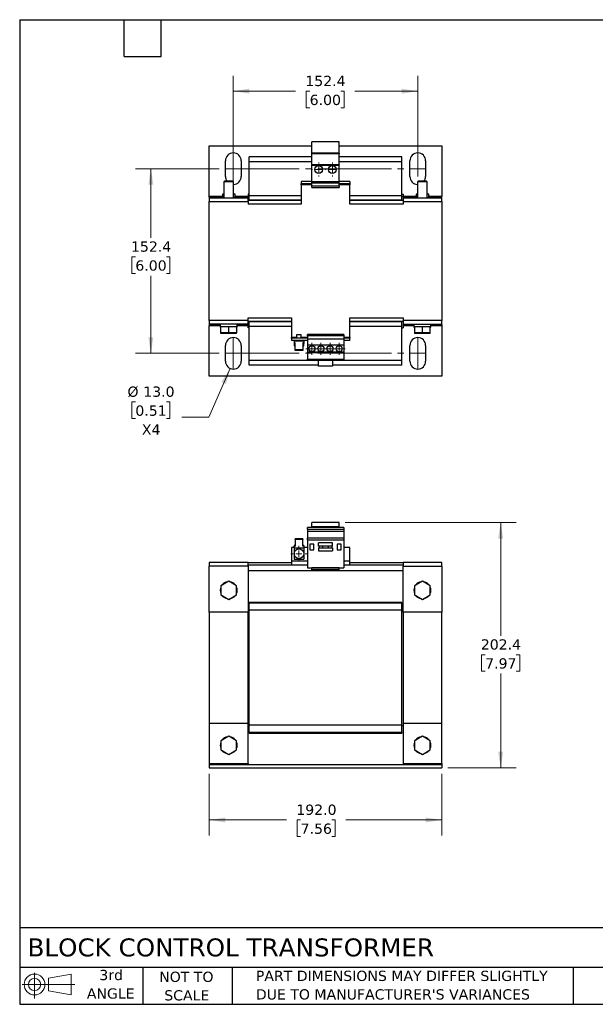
# Model space of a CAD drawing. Header units: millimetres. Extents: x 25 to 1092, y 25 to 838.
# Tile 1 of 2: x 25 to 501, y 25 to 838. Entities that reach past the tile are written whole.
import ezdxf

# ---------------------------------------------------------------- set-up
doc = ezdxf.new("R2010")
doc.units = ezdxf.units.MM
doc.header["$LTSCALE"] = 4
doc.linetypes.add('SLD-Center', pattern=[19.05, 15.24, -1.27, 1.27, -1.27])
doc.linetypes.add('SLD-Solid', pattern=[0])
doc.layers.add('TEXT', color=140, linetype='SLD-Solid', lineweight=25)
doc.styles.add('SLDTEXTSTYLE0', font='VERDANA.TTF')
doc.dimstyles.new('SLDDIMSTYLE0', dxfattribs={"dimtxt": 8.632031, "dimasz": 13.208, "dimexe": 0, "dimexo": 0.0625, "dimgap": 2.158008, "dimtad": 0, "dimtih": 1, "dimtoh": 1, "dimrnd": 1e-09, "dimzin": 4, "dimdsep": 46, "dimtxsty": 'SLDTEXTSTYLE0', "dimsah": 1, "dimcen": 0.09, "dimadec": 0, "dimazin": 1, "dimtfac": 1, "dimtofl": 0, "dimtmove": 0, "dimatfit": 3, "dimfxl": 0, "dimfrac": 2, "dimtolj": 1, "dimtzin": 12, "dimarcsym": 0})
doc.dimstyles.new('SLDDIMSTYLE1', dxfattribs={"dimtxt": 8.632031, "dimasz": 13.208, "dimexe": 0, "dimexo": 0.0625, "dimgap": 2.158008, "dimtad": 0, "dimtih": 1, "dimtoh": 1, "dimrnd": 1e-09, "dimzin": 12, "dimdsep": 46, "dimtxsty": 'SLDTEXTSTYLE0', "dimsah": 1, "dimcen": 0.09, "dimadec": 0, "dimazin": 3, "dimtfac": 1, "dimtofl": 0, "dimtmove": 0, "dimatfit": 3, "dimfxl": 0, "dimfrac": 2, "dimtolj": 1, "dimtzin": 12, "dimarcsym": 0})
doc.dimstyles.new('SLDDIMSTYLE4', dxfattribs={"dimtxt": 8.632031, "dimasz": 13.208, "dimexe": 0, "dimexo": 0.0625, "dimgap": 2.158008, "dimtad": 0, "dimtih": 1, "dimtoh": 1, "dimrnd": 1e-09, "dimzin": 4, "dimdsep": 46, "dimtxsty": 'SLDTEXTSTYLE0', "dimsah": 1, "dimcen": 0, "dimadec": 0, "dimazin": 1, "dimtfac": 1, "dimtofl": 0, "dimtmove": 0, "dimatfit": 3, "dimfxl": 0, "dimfrac": 2, "dimtolj": 1, "dimtzin": 12, "dimarcsym": 0})

# ---------------------------------------------------------------- blocks, each defined once
blk = doc.blocks.new('Block11')
at = {"color": 7, "linetype": 'SLD-Solid', "lineweight": 18}
for p, q in [((10.35, 21.24), (10.35, 0)), ((21.92, 16.67), (40.7, 20.13)), ((21.92, 6.38), (21.92, 16.67)), ((40.7, 20.13), (40.7, 2.93)), ((0, 11.53), (43.49, 11.53)), ((21.92, 6.38), (40.7, 2.93))]:
    blk.add_line(p, q, dxfattribs=at)
for radius in [8.6, 5.14]:
    blk.add_circle((10.35, 11.53), radius, dxfattribs=at)
blk = doc.blocks.new('Block12')
at = {"color": 7, "linetype": 'Continuous'}
blk.add_blockref('Block11', (0, 0), dxfattribs=at)
blk = doc.blocks.new('_D')
at = {"color": 7, "linetype": 'SLD-Solid', "lineweight": 0}
for p, q in [((182.06, 215.62), (182.06, 164.88)), ((374.06, 215.62), (374.06, 164.88)), ((182.06, 177.58), (245.79, 177.58)), ((257.49, 177.58), (254.59, 177.58)), ((254.59, 177.58), (254.59, 163.86)), ((283.14, 177.58), (286.04, 177.58)), ((286.04, 177.58), (286.04, 163.86)), ((374.06, 177.58), (294.84, 177.58)), ((254.59, 163.86), (257.49, 163.86)), ((286.04, 163.86), (283.14, 163.86))]:
    blk.add_line(p, q, dxfattribs=at)
at = {"color": 7, "linetype": 'SLD-Solid', "lineweight": 18}
for points in [[(182.06, 177.58), (195.27, 175.55), (195.27, 179.61)], [(374.06, 177.58), (360.85, 179.61), (360.85, 175.55)]]:
    blk.add_solid(points, dxfattribs=at)
at = {"color": 7, "linetype": 'SLD-Solid', "lineweight": 18, "char_height": 8.467, "attachment_point": 1, "style": 'SLDTEXTSTYLE0'}
for s, insert in [('192.0', (253.9, 190.27)), ('7.56', (257.49, 174.62))]:
    blk.add_mtext(s, dxfattribs=dict(at, insert=insert))
blk = doc.blocks.new('_D_1')
at = {"color": 7, "linetype": 'SLD-Solid', "lineweight": 0}
for p, q in [((294.39, 423.1), (435.45, 423.1)), ((422.75, 423.1), (422.75, 329.66)), ((409.92, 314.01), (407.03, 314.01)), ((407.03, 314.01), (407.03, 300.29)), ((435.58, 314.01), (438.47, 314.01)), ((438.47, 314.01), (438.47, 300.29)), ((407.03, 300.29), (409.92, 300.29)), ((422.75, 220.7), (422.75, 298.36)), ((438.47, 300.29), (435.58, 300.29)), ((379.14, 220.7), (435.45, 220.7))]:
    blk.add_line(p, q, dxfattribs=at)
at = {"color": 7, "linetype": 'SLD-Solid', "lineweight": 18}
for points in [[(422.75, 423.1), (420.72, 409.89), (424.78, 409.89)], [(422.75, 220.7), (424.78, 233.91), (420.72, 233.91)]]:
    blk.add_solid(points, dxfattribs=at)
at = {"color": 7, "linetype": 'SLD-Solid', "lineweight": 18, "char_height": 8.467, "attachment_point": 1, "style": 'SLDTEXTSTYLE0'}
for s, insert in [('202.4', (406.33, 326.7)), ('7.97', (409.92, 311.05))]:
    blk.add_mtext(s, dxfattribs=dict(at, insert=insert))
blk = doc.blocks.new('SW_CENTERMARKSYMBOL_0')
at = {"color": 0, "linetype": 'SLD-Solid', "lineweight": 18}
for p, q in [((-5.08, 0), (-6.54, 0)), ((0, 0), (-2.54, 0)), ((0, 5.08), (0, 6.54)), ((0, 0), (0, 2.54)), ((0, 0), (0, -2.54)), ((0, 0), (2.54, 0)), ((5.08, 0), (6.54, 0)), ((0, -5.08), (0, -6.54))]:
    blk.add_line(p, q, dxfattribs=at)
blk = doc.blocks.new('_D_7')
at = {"color": 7, "linetype": 'SLD-Solid', "lineweight": 0}
for p, q in [((190.28, 715.19), (121.07, 715.19)), ((133.77, 715.19), (133.77, 658.14)), ((120.95, 642.48), (118.05, 642.48)), ((118.05, 642.48), (118.05, 628.77)), ((146.6, 642.48), (149.5, 642.48)), ((149.5, 642.48), (149.5, 628.77)), ((118.05, 628.77), (120.95, 628.77)), ((133.77, 562.79), (133.77, 626.83)), ((149.5, 628.77), (146.6, 628.77)), ((190.28, 562.79), (121.07, 562.79))]:
    blk.add_line(p, q, dxfattribs=at)
at = {"color": 7, "linetype": 'SLD-Solid', "lineweight": 18}
for points in [[(133.77, 715.19), (131.74, 701.98), (135.81, 701.98)], [(133.77, 562.79), (135.81, 576), (131.74, 576)]]:
    blk.add_solid(points, dxfattribs=at)
at = {"color": 7, "linetype": 'SLD-Solid', "lineweight": 18, "char_height": 8.467, "attachment_point": 1, "style": 'SLDTEXTSTYLE0'}
for s, insert in [('152.4', (117.36, 655.17)), ('6.00', (120.95, 639.52))]:
    blk.add_mtext(s, dxfattribs=dict(at, insert=insert))
blk = doc.blocks.new('_D_8')
at = {"color": 7, "linetype": 'SLD-Solid', "lineweight": 0}
for p, q in [((201.86, 726.77), (201.86, 791.89)), ((354.26, 726.77), (354.26, 791.89)), ((201.86, 779.19), (253.27, 779.19)), ((264.96, 779.19), (262.07, 779.19)), ((262.07, 779.19), (262.07, 765.47)), ((290.62, 779.19), (293.51, 779.19)), ((293.51, 779.19), (293.51, 765.47)), ((354.26, 779.19), (302.31, 779.19)), ((262.07, 765.47), (264.96, 765.47)), ((293.51, 765.47), (290.62, 765.47))]:
    blk.add_line(p, q, dxfattribs=at)
at = {"color": 7, "linetype": 'SLD-Solid', "lineweight": 18}
for points in [[(201.86, 779.19), (215.07, 777.16), (215.07, 781.23)], [(354.26, 779.19), (341.05, 781.23), (341.05, 777.16)]]:
    blk.add_solid(points, dxfattribs=at)
at = {"color": 7, "linetype": 'SLD-Solid', "lineweight": 18, "char_height": 8.467, "attachment_point": 1, "style": 'SLDTEXTSTYLE0'}
for s, insert in [('152.4', (261.37, 791.88)), ('6.00', (264.96, 776.23))]:
    blk.add_mtext(s, dxfattribs=dict(at, insert=insert))
blk = doc.blocks.new('_D_9')
at = {"color": 7, "linetype": 'SLD-Solid', "lineweight": 0}
for p, q in [((199.26, 550.33), (181.69, 510.16)), ((120.95, 522.69), (118.05, 522.69)), ((118.05, 522.69), (118.05, 508.97)), ((146.6, 522.69), (149.5, 522.69)), ((149.5, 522.69), (149.5, 508.97)), ((118.05, 508.97), (120.95, 508.97)), ((149.5, 508.97), (146.6, 508.97)), ((181.69, 510.16), (159.47, 510.16))]:
    blk.add_line(p, q, dxfattribs=at)
at = {"color": 7, "linetype": 'SLD-Solid', "lineweight": 18}
blk.add_solid([(199.26, 550.33), (192.1, 539.05), (195.83, 537.42)], dxfattribs=at)
at = {"color": 7, "linetype": 'SLD-Solid', "lineweight": 18, "char_height": 8.467, "attachment_point": 1, "style": 'SLDTEXTSTYLE0'}
for s, insert in [('%%c', (114.43, 535.38)), ('13.0', (127.47, 535.38)), ('0.51', (120.95, 519.73)), ('X4', (126.32, 504.07))]:
    blk.add_mtext(s, dxfattribs=dict(at, insert=insert))
blk = doc.blocks.new('SW_CENTERMARKSYMBOL_1')
at = {"color": 0, "linetype": 'SLD-Solid', "lineweight": 18}
for p, q in [((-2.54, 0), (-5.04, 0)), ((0, 0), (-2.54, 0)), ((0, 2.54), (0, 5.04)), ((0, 0), (0, 2.54)), ((0, 0), (0, -2.54)), ((0, 0), (2.54, 0)), ((2.54, 0), (5.04, 0)), ((0, -2.54), (0, -5.04))]:
    blk.add_line(p, q, dxfattribs=at)
blk = doc.blocks.new('SW_CENTERMARKSYMBOL_2')
at = {"color": 0, "linetype": 'SLD-Solid', "lineweight": 18}
for p, q in [((-2.54, 0), (-5.04, 0)), ((0, 0), (-2.54, 0)), ((0, 2.54), (0, 5.04)), ((0, 0), (0, 2.54)), ((0, 0), (0, -2.54)), ((0, 0), (2.54, 0)), ((2.54, 0), (5.04, 0)), ((0, -2.54), (0, -5.04))]:
    blk.add_line(p, q, dxfattribs=at)
blk = doc.blocks.new('SW_CENTERMARKSYMBOL_3')
at = {"color": 0, "linetype": 'SLD-Solid', "lineweight": 18}
for p, q in [((-2.54, 0), (-5.04, 0)), ((0, 0), (-2.54, 0)), ((0, 2.54), (0, 5.04)), ((0, 0), (0, 2.54)), ((0, 0), (0, -2.54)), ((0, 0), (2.54, 0)), ((2.54, 0), (5.04, 0)), ((0, -2.54), (0, -5.04))]:
    blk.add_line(p, q, dxfattribs=at)
blk = doc.blocks.new('SW_CENTERMARKSYMBOL_4')
at = {"color": 0, "linetype": 'SLD-Solid', "lineweight": 18}
for p, q in [((-2.54, 0), (-5.04, 0)), ((0, 0), (-2.54, 0)), ((0, 2.54), (0, 5.04)), ((0, 0), (0, 2.54)), ((0, 0), (0, -2.54)), ((0, 0), (2.54, 0)), ((2.54, 0), (5.04, 0)), ((0, -2.54), (0, -5.04))]:
    blk.add_line(p, q, dxfattribs=at)
blk = doc.blocks.new('SW_CENTERMARKSYMBOL_5')
at = {"color": 0, "linetype": 'SLD-Solid', "lineweight": 18}
for p, q in [((-5.08, 0), (-5.74, 0)), ((0, 0), (-2.54, 0)), ((0, 5.08), (0, 5.74)), ((0, 0), (0, 2.54)), ((0, 0), (0, -2.54)), ((0, 0), (2.54, 0)), ((5.08, 0), (5.74, 0)), ((0, -5.08), (0, -5.74))]:
    blk.add_line(p, q, dxfattribs=at)
blk = doc.blocks.new('SW_CENTERMARKSYMBOL_6')
at = {"color": 0, "linetype": 'SLD-Solid', "lineweight": 18}
for p, q in [((-5.08, 0), (-5.74, 0)), ((0, 0), (-2.54, 0)), ((0, 5.08), (0, 5.74)), ((0, 0), (0, 2.54)), ((0, 0), (0, -2.54)), ((0, 0), (2.54, 0)), ((5.08, 0), (5.74, 0)), ((0, -5.08), (0, -5.74))]:
    blk.add_line(p, q, dxfattribs=at)

msp = doc.modelspace()

# ---------------------------------------------------------------- linework, layer by layer
for p, q in [((182.058, 733.99), (266.808, 733.99)), ((182.058, 692.59), (182.058, 733.99)), ((289.308, 737.29), (266.808, 737.29)), ((266.808, 727.99), (266.808, 737.29)), ((289.308, 727.99), (289.308, 737.29)), ((289.308, 733.99), (374.058, 733.99)), ((374.058, 733.99), (374.058, 692.59)), ((266.808, 724.99), (215.058, 724.99)), ((215.058, 720.99), (215.058, 724.99)), ((289.308, 727.99), (266.808, 727.99)), ((266.808, 727.363), (266.808, 727.99)), ((289.308, 727.363), (266.808, 727.363)), ((266.808, 718.39), (266.808, 727.363)), ((289.308, 727.99), (289.308, 727.363)), ((289.308, 718.39), (289.308, 727.363)), ((341.058, 724.99), (289.308, 724.99)), ((341.058, 720.99), (341.058, 724.99)), ((195.358, 708.69), (195.358, 721.69)), ((208.358, 721.69), (208.358, 708.69)), ((266.808, 720.99), (215.058, 720.99)), ((215.058, 693.09), (215.058, 720.99)), ((289.308, 718.39), (266.808, 718.39)), ((266.808, 718.161), (266.808, 718.39)), ((266.808, 718.161), (289.308, 718.161)), ((266.808, 704.24), (266.808, 718.161)), ((341.058, 720.99), (289.308, 720.99)), ((289.308, 718.39), (289.308, 718.161)), ((289.308, 704.24), (289.308, 718.161)), ((341.058, 693.09), (341.058, 720.99)), ((347.758, 708.69), (347.758, 721.69)), ((360.758, 721.69), (360.758, 708.69)), ((194.749, 704.99), (194.058, 704.3)), ((194.058, 704.3), (194.058, 690.99)), ((202.058, 704.3), (194.058, 704.3)), ((201.368, 704.99), (194.749, 704.99)), ((202.058, 704.3), (201.368, 704.99)), ((202.058, 690.99), (202.058, 704.3)), ((266.808, 704.74), (258.058, 704.74)), ((258.058, 704.74), (258.058, 702.74)), ((266.808, 702.74), (258.058, 702.74)), ((258.058, 701.74), (258.058, 702.74)), ((266.808, 701.74), (258.058, 701.74)), ((258.058, 701.74), (258.058, 685.99)), ((289.308, 704.24), (266.808, 704.24)), ((266.808, 703.24), (266.808, 704.24)), ((289.308, 703.24), (266.808, 703.24)), ((266.808, 700.74), (266.808, 703.24)), ((289.308, 700.74), (266.808, 700.74)), ((266.808, 699.758), (266.808, 700.74)), ((266.808, 699.758), (289.308, 699.758)), ((298.058, 704.74), (289.308, 704.74)), ((289.308, 703.24), (289.308, 704.24)), ((289.308, 700.74), (289.308, 703.24)), ((298.058, 702.74), (289.308, 702.74)), ((298.058, 701.74), (289.308, 701.74)), ((289.308, 700.74), (289.308, 699.758)), ((298.058, 704.74), (298.058, 702.74)), ((298.058, 702.74), (298.058, 701.74)), ((298.058, 685.99), (298.058, 701.74)), ((354.749, 704.99), (354.058, 704.3)), ((354.058, 704.3), (354.058, 690.99)), ((362.058, 704.3), (354.058, 704.3)), ((361.368, 704.99), (354.749, 704.99)), ((362.058, 704.3), (361.368, 704.99)), ((362.058, 690.99), (362.058, 704.3)), ((182.058, 691.59), (182.058, 692.59)), ((182.058, 692.59), (192.808, 692.59)), ((182.058, 691.59), (194.058, 691.59)), ((182.058, 691.59), (182.058, 690.99)), ((214.058, 690.99), (182.058, 690.99)), ((182.058, 690.99), (182.058, 687.99)), ((192.808, 694.09), (192.808, 691.59)), ((194.058, 694.09), (192.808, 694.09)), ((203.308, 694.09), (202.058, 694.09)), ((202.058, 691.59), (214.058, 691.59)), ((203.308, 691.59), (203.308, 694.09)), ((203.308, 692.59), (214.058, 692.59)), ((215.058, 694.09), (214.058, 694.09)), ((214.058, 694.09), (214.058, 692.59)), ((214.058, 691.59), (214.058, 692.59)), ((214.058, 690.99), (214.058, 691.59)), ((214.058, 687.99), (214.058, 690.99)), ((215.058, 693.09), (258.058, 693.09)), ((215.058, 689.09), (215.058, 693.09)), ((298.058, 693.09), (341.058, 693.09)), ((341.058, 694.09), (342.058, 694.09)), ((341.058, 689.09), (341.058, 693.09)), ((342.058, 694.09), (342.058, 692.59)), ((342.058, 691.59), (342.058, 692.59)), ((342.058, 692.59), (352.808, 692.59)), ((342.058, 691.59), (354.058, 691.59)), ((342.058, 691.59), (342.058, 690.99)), ((374.058, 690.99), (342.058, 690.99)), ((342.058, 690.99), (342.058, 687.99)), ((352.808, 694.09), (352.808, 691.59)), ((354.058, 694.09), (352.808, 694.09)), ((363.308, 694.09), (362.058, 694.09)), ((362.058, 691.59), (374.058, 691.59)), ((363.308, 691.59), (363.308, 694.09)), ((363.308, 692.59), (374.058, 692.59)), ((374.058, 691.59), (374.058, 692.59)), ((374.058, 690.99), (374.058, 691.59)), ((374.058, 687.99), (374.058, 690.99)), ((182.058, 589.99), (182.058, 687.99)), ((182.058, 687.99), (214.058, 687.99)), ((258.058, 688.99), (214.058, 688.99)), ((214.058, 687.99), (214.058, 685.99)), ((258.058, 685.99), (214.058, 685.99)), ((258.058, 689.09), (215.058, 689.09)), ((215.058, 688.99), (215.058, 689.09)), ((341.058, 689.09), (298.058, 689.09)), ((342.058, 688.99), (298.058, 688.99)), ((342.058, 685.99), (298.058, 685.99)), ((341.058, 688.99), (341.058, 689.09)), ((342.058, 687.99), (342.058, 685.99)), ((342.058, 687.99), (374.058, 687.99)), ((374.058, 687.99), (374.058, 589.99)), ((214.058, 589.99), (182.058, 589.99)), ((182.058, 589.99), (182.058, 586.99)), ((214.058, 586.99), (182.058, 586.99)), ((182.058, 586.99), (182.058, 586.39)), ((191.058, 586.39), (182.058, 586.39)), ((182.058, 586.39), (182.058, 585.39)), ((182.058, 543.99), (182.058, 585.39)), ((191.058, 585.39), (182.058, 585.39)), ((191.058, 586.99), (191.058, 584.99)), ((205.058, 584.99), (205.058, 586.99)), ((214.058, 586.39), (205.058, 586.39)), ((214.058, 585.39), (205.058, 585.39)), ((214.058, 589.99), (214.058, 591.99)), ((214.058, 591.99), (250.058, 591.99)), ((214.058, 586.99), (214.058, 589.99)), ((250.058, 588.99), (214.058, 588.99)), ((214.058, 586.39), (214.058, 586.99)), ((214.058, 586.39), (214.058, 585.39)), ((214.058, 583.89), (214.058, 585.39)), ((215.058, 588.89), (215.058, 588.99)), ((250.058, 588.89), (215.058, 588.89)), ((215.058, 584.89), (215.058, 588.89)), ((250.058, 591.99), (250.058, 576.24)), ((298.058, 591.99), (342.058, 591.99)), ((298.058, 576.24), (298.058, 591.99)), ((342.058, 588.99), (298.058, 588.99)), ((341.058, 588.89), (298.058, 588.89)), ((341.058, 588.89), (341.058, 588.99)), ((341.058, 584.89), (341.058, 588.89)), ((342.058, 591.99), (342.058, 589.99)), ((374.058, 589.99), (342.058, 589.99)), ((342.058, 589.99), (342.058, 586.99)), ((342.058, 586.99), (374.058, 586.99)), ((342.058, 586.99), (342.058, 586.39)), ((351.058, 586.39), (342.058, 586.39)), ((342.058, 586.39), (342.058, 585.39)), ((342.058, 585.39), (342.058, 583.89)), ((351.058, 585.39), (342.058, 585.39)), ((351.058, 586.99), (351.058, 584.99)), ((365.058, 584.99), (365.058, 586.99)), ((374.058, 586.39), (365.058, 586.39)), ((374.058, 585.39), (365.058, 585.39)), ((374.058, 586.99), (374.058, 589.99)), ((374.058, 586.39), (374.058, 586.99)), ((374.058, 586.39), (374.058, 585.39)), ((374.058, 585.39), (374.058, 543.99)), ((191.058, 584.99), (191.058, 584.39)), ((191.058, 584.99), (191.558, 584.99)), ((191.058, 584.39), (191.558, 584.39)), ((191.558, 579.69), (191.558, 584.99)), ((191.558, 584.99), (192.558, 584.99)), ((198.058, 579.69), (191.558, 579.69)), ((191.558, 579.09), (191.558, 579.69)), ((198.058, 579.09), (191.558, 579.09)), ((192.558, 584.99), (197.058, 584.99)), ((197.058, 584.99), (198.058, 584.99)), ((198.058, 579.69), (198.058, 584.99)), ((198.058, 584.99), (199.058, 584.99)), ((204.558, 579.69), (198.058, 579.69)), ((198.058, 579.09), (198.058, 579.69)), ((204.558, 579.09), (198.058, 579.09)), ((199.058, 584.99), (203.558, 584.99)), ((203.558, 584.99), (204.558, 584.99)), ((204.558, 584.99), (204.558, 579.69)), ((204.558, 584.99), (205.058, 584.99)), ((204.558, 584.39), (205.058, 584.39)), ((204.558, 579.09), (204.558, 579.69)), ((205.058, 584.39), (205.058, 584.99)), ((215.058, 583.89), (214.058, 583.89)), ((250.058, 584.89), (215.058, 584.89)), ((215.058, 556.99), (215.058, 584.89)), ((254.058, 577.94), (254.058, 575.24)), ((256.058, 577.94), (254.058, 577.94)), ((258.058, 577.94), (256.058, 577.94)), ((258.058, 575.24), (258.058, 577.94)), ((293.058, 578.223), (263.058, 578.223)), ((263.058, 577.24), (263.058, 578.223)), ((293.058, 577.24), (263.058, 577.24)), ((263.058, 577.24), (263.058, 574.74)), ((293.058, 578.223), (293.058, 577.24)), ((293.058, 577.24), (293.058, 574.74)), ((341.058, 584.89), (298.058, 584.89)), ((341.058, 556.99), (341.058, 584.89)), ((341.058, 583.89), (342.058, 583.89)), ((351.058, 584.99), (351.058, 584.39)), ((351.058, 584.99), (351.558, 584.99)), ((351.058, 584.39), (351.558, 584.39)), ((351.558, 584.99), (351.558, 579.69)), ((351.558, 584.99), (352.558, 584.99)), ((358.058, 579.69), (351.558, 579.69)), ((351.558, 579.69), (351.558, 579.09)), ((358.058, 579.09), (351.558, 579.09)), ((352.558, 584.99), (357.058, 584.99)), ((357.058, 584.99), (358.058, 584.99)), ((358.058, 579.69), (358.058, 584.99)), ((358.058, 584.99), (359.058, 584.99)), ((364.558, 579.69), (358.058, 579.69)), ((358.058, 579.09), (358.058, 579.69)), ((364.558, 579.09), (358.058, 579.09)), ((359.058, 584.99), (363.558, 584.99)), ((363.558, 584.99), (364.558, 584.99)), ((364.558, 579.69), (364.558, 584.99)), ((364.558, 584.99), (365.058, 584.99)), ((364.558, 584.39), (365.058, 584.39)), ((364.558, 579.09), (364.558, 579.69)), ((365.058, 584.39), (365.058, 584.99)), ((195.358, 556.29), (195.358, 569.29)), ((208.358, 569.29), (208.358, 556.29)), ((250.058, 575.24), (250.058, 576.24)), ((250.058, 576.24), (254.058, 576.24)), ((263.058, 575.24), (250.058, 575.24)), ((250.058, 575.24), (250.058, 573.24)), ((263.058, 573.24), (250.058, 573.24)), ((252.058, 573.24), (252.058, 572.74)), ((252.058, 572.74), (252.058, 571.326)), ((260.058, 572.74), (252.058, 572.74)), ((252.908, 571.326), (252.058, 571.326)), ((252.058, 571.326), (252.058, 570.761)), ((252.058, 570.761), (252.058, 568.84)), ((252.058, 570.761), (252.908, 570.761)), ((252.908, 565.669), (252.908, 571.326)), ((258.058, 576.24), (263.058, 576.24)), ((260.058, 571.326), (259.208, 571.326)), ((259.208, 571.326), (259.208, 565.669)), ((260.058, 570.761), (259.208, 570.761)), ((260.058, 572.74), (260.058, 573.24)), ((260.058, 572.74), (260.058, 571.326)), ((260.058, 571.326), (260.058, 570.761)), ((260.058, 568.84), (260.058, 570.761)), ((263.058, 574.74), (293.058, 574.74)), ((263.058, 574.74), (263.058, 569.89)), ((263.058, 569.89), (293.058, 569.89)), ((263.058, 569.89), (263.058, 563.72)), ((293.058, 576.24), (298.058, 576.24)), ((298.058, 575.24), (293.058, 575.24)), ((293.058, 574.74), (293.058, 569.89)), ((298.058, 573.24), (293.058, 573.24)), ((293.058, 569.89), (293.058, 563.72)), ((298.058, 576.24), (298.058, 575.24)), ((298.058, 573.24), (298.058, 575.24)), ((347.758, 556.29), (347.758, 569.29)), ((360.758, 569.29), (360.758, 556.29)), ((252.058, 568.84), (252.908, 568.84)), ((259.208, 565.669), (252.908, 565.669)), ((252.908, 565.104), (252.908, 565.669)), ((259.208, 565.104), (252.908, 565.104)), ((259.208, 568.84), (260.058, 568.84)), ((259.208, 565.669), (259.208, 565.104)), ((293.058, 563.72), (263.058, 563.72)), ((263.058, 563.49), (263.058, 563.72)), ((263.058, 563.49), (293.058, 563.49)), ((263.058, 563.49), (263.058, 557.844)), ((293.058, 563.72), (293.058, 563.49)), ((293.058, 563.49), (293.058, 557.844)), ((272.208, 556.99), (215.058, 556.99)), ((215.058, 552.99), (215.058, 556.99)), ((272.208, 552.99), (215.058, 552.99)), ((263.058, 557.844), (293.058, 557.844)), ((263.058, 557.24), (263.058, 557.844)), ((263.058, 557.24), (293.058, 557.24)), ((272.208, 552.24), (272.208, 557.24)), ((283.908, 557.24), (283.908, 552.24)), ((341.058, 556.99), (283.908, 556.99)), ((341.058, 552.99), (283.908, 552.99)), ((293.058, 557.844), (293.058, 557.24)), ((341.058, 552.99), (341.058, 556.99)), ((283.908, 552.24), (272.208, 552.24)), ((374.058, 543.99), (182.058, 543.99)), ((289.308, 423.101), (266.808, 423.101)), ((266.808, 419.614), (266.808, 423.101)), ((289.308, 419.614), (289.308, 423.101)), ((293.058, 418.901), (263.058, 418.901)), ((263.058, 417.601), (263.058, 418.901)), ((263.058, 417.601), (293.058, 417.601)), ((263.058, 417.601), (263.058, 415.747)), ((293.058, 415.747), (263.058, 415.747)), ((263.058, 415.747), (263.058, 410.087)), ((289.308, 419.614), (266.808, 419.614)), ((266.808, 418.901), (266.808, 419.614)), ((289.308, 418.901), (289.308, 419.614)), ((293.058, 418.901), (293.058, 417.601)), ((293.058, 417.601), (293.058, 415.747)), ((293.058, 415.747), (293.058, 410.087)), ((259.208, 409.722), (252.908, 409.722)), ((252.908, 409.157), (252.908, 409.722)), ((259.208, 409.157), (252.908, 409.157)), ((252.908, 409.157), (252.908, 403.5)), ((259.208, 409.722), (259.208, 409.157)), ((259.208, 403.5), (259.208, 409.157)), ((293.058, 410.087), (263.058, 410.087)), ((263.058, 408.887), (263.058, 410.087)), ((263.058, 408.887), (293.058, 408.887)), ((263.058, 408.887), (263.058, 385.787)), ((293.058, 410.087), (293.058, 408.887)), ((293.058, 408.887), (293.058, 385.787)), ((250.058, 402.401), (250.058, 391.201)), ((252.058, 402.401), (250.058, 402.401)), ((252.058, 404.065), (252.058, 403.5)), ((252.908, 404.065), (252.058, 404.065)), ((252.058, 402.32), (252.058, 403.5)), ((252.058, 403.5), (252.908, 403.5)), ((252.058, 402.32), (260.058, 402.32)), ((252.058, 402.32), (252.058, 397.401)), ((260.058, 404.065), (259.208, 404.065)), ((260.058, 403.5), (259.208, 403.5)), ((260.058, 404.065), (260.058, 403.5)), ((260.058, 403.5), (260.058, 402.32)), ((263.058, 402.401), (260.058, 402.401)), ((260.058, 402.32), (260.058, 397.401)), ((268.458, 405.201), (265.158, 405.201)), ((265.158, 405.201), (265.158, 400.701)), ((265.158, 400.701), (268.458, 400.701)), ((268.458, 400.701), (268.458, 405.201)), ((272.208, 403.677), (272.208, 406.277)), ((283.908, 406.277), (272.208, 406.277)), ((283.908, 403.677), (272.208, 403.677)), ((272.208, 402.277), (283.908, 402.277)), ((272.208, 402.277), (272.208, 399.677)), ((272.208, 399.677), (283.908, 399.677)), ((272.658, 403.677), (272.658, 402.277)), ((275.958, 402.277), (275.958, 403.677)), ((280.158, 403.677), (280.158, 402.277)), ((283.458, 402.277), (283.458, 403.677)), ((283.908, 403.677), (283.908, 406.277)), ((283.908, 402.277), (283.908, 399.677)), ((290.958, 405.201), (287.658, 405.201)), ((287.658, 405.201), (287.658, 400.701)), ((287.658, 400.701), (290.958, 400.701)), ((290.958, 400.701), (290.958, 405.201)), ((298.058, 402.401), (293.058, 402.401)), ((298.058, 391.201), (298.058, 402.401)), ((182.058, 390.201), (182.058, 387.201)), ((214.058, 390.201), (182.058, 390.201)), ((214.058, 387.201), (214.058, 390.201)), ((214.058, 390.201), (250.058, 390.201)), ((263.058, 391.201), (250.058, 391.201)), ((250.058, 391.201), (250.058, 388.201)), ((252.058, 397.401), (252.058, 392.901)), ((252.058, 392.901), (260.058, 392.901)), ((260.058, 397.401), (260.058, 392.901)), ((298.058, 391.201), (293.058, 391.201)), ((298.058, 388.201), (298.058, 391.201)), ((298.058, 390.201), (342.058, 390.201)), ((342.058, 390.201), (342.058, 387.201)), ((374.058, 390.201), (342.058, 390.201)), ((374.058, 387.201), (374.058, 390.201)), ((214.058, 387.201), (182.058, 387.201)), ((182.058, 349.201), (182.058, 387.201)), ((214.058, 388.201), (250.058, 388.201)), ((214.058, 387.201), (214.058, 349.201)), ((342.058, 383.201), (214.058, 383.201)), ((250.058, 388.201), (263.058, 388.201)), ((263.058, 385.787), (293.058, 385.787)), ((266.808, 385.631), (266.808, 385.787)), ((289.308, 385.631), (266.808, 385.631)), ((266.808, 384.047), (266.808, 385.631)), ((289.308, 384.047), (266.808, 384.047)), ((266.808, 383.601), (266.808, 384.047)), ((266.808, 383.601), (289.308, 383.601)), ((289.308, 385.631), (289.308, 385.787)), ((289.308, 384.047), (289.308, 385.631)), ((289.308, 383.601), (289.308, 384.047)), ((293.058, 388.201), (298.058, 388.201)), ((298.058, 388.201), (342.058, 388.201)), ((342.058, 387.201), (374.058, 387.201)), ((342.058, 349.201), (342.058, 387.201)), ((374.058, 387.201), (374.058, 349.201)), ((198.058, 374.707), (191.558, 370.954)), ((204.558, 370.954), (198.058, 374.707)), ((358.058, 374.707), (351.558, 370.954)), ((364.558, 370.954), (358.058, 374.707)), ((191.558, 370.954), (191.558, 363.448)), ((204.558, 363.448), (204.558, 370.954)), ((351.558, 370.954), (351.558, 363.448)), ((364.558, 363.448), (364.558, 370.954)), ((191.558, 363.448), (198.058, 359.696)), ((198.058, 359.696), (204.558, 363.448)), ((351.558, 363.448), (358.058, 359.696)), ((358.058, 359.696), (364.558, 363.448)), ((215.058, 351.2), (214.058, 351.2)), ((341.058, 357.2), (215.058, 357.2)), ((215.058, 356.7), (215.058, 357.2)), ((215.058, 356.7), (341.058, 356.7)), ((215.058, 350.7), (215.058, 356.7)), ((215.058, 255.7), (215.058, 350.7)), ((341.058, 350.7), (215.058, 350.7)), ((341.058, 357.2), (341.058, 356.7)), ((341.058, 350.7), (341.058, 356.7)), ((342.058, 351.2), (341.058, 351.2)), ((341.058, 255.7), (341.058, 350.7)), ((214.058, 349.201), (182.058, 349.201)), ((182.058, 349.201), (182.058, 257.2)), ((214.058, 257.2), (214.058, 349.201)), ((374.058, 349.201), (342.058, 349.201)), ((342.058, 349.201), (342.058, 257.2)), ((374.058, 257.2), (374.058, 349.201)), ((214.058, 257.2), (182.058, 257.2)), ((182.058, 257.2), (182.058, 224.2)), ((214.058, 224.2), (214.058, 257.2)), ((215.058, 255.2), (214.058, 255.2)), ((341.058, 255.7), (215.058, 255.7)), ((215.058, 249.7), (215.058, 255.7)), ((341.058, 249.7), (341.058, 255.7)), ((342.058, 255.2), (341.058, 255.2)), ((374.058, 257.2), (342.058, 257.2)), ((342.058, 257.2), (342.058, 224.2)), ((374.058, 224.2), (374.058, 257.2)), ((198.058, 246.706), (191.558, 242.953)), ((204.558, 242.953), (198.058, 246.706)), ((341.058, 249.7), (215.058, 249.7)), ((215.058, 249.2), (215.058, 249.7)), ((215.058, 249.2), (341.058, 249.2)), ((341.058, 249.7), (341.058, 249.2)), ((358.058, 246.706), (351.558, 242.953)), ((364.558, 242.953), (358.058, 246.706)), ((191.558, 242.953), (191.558, 235.447)), ((204.558, 235.447), (204.558, 242.953)), ((351.558, 242.953), (351.558, 235.447)), ((364.558, 235.447), (364.558, 242.953)), ((191.558, 235.447), (198.058, 231.695)), ((198.058, 231.695), (204.558, 235.447)), ((351.558, 235.447), (358.058, 231.695)), ((358.058, 231.695), (364.558, 235.447)), ((182.058, 224.2), (214.058, 224.2)), ((182.058, 224.2), (182.058, 223.2)), ((374.058, 223.2), (182.058, 223.2)), ((182.058, 223.2), (182.058, 220.7)), ((182.058, 220.7), (374.058, 220.7)), ((214.058, 224.2), (214.058, 223.2)), ((342.058, 224.2), (374.058, 224.2)), ((342.058, 224.2), (342.058, 223.2)), ((374.058, 224.2), (374.058, 223.2)), ((374.058, 223.2), (374.058, 220.7))]:
    msp.add_line(p, q)
at = {"color": 7, "linetype": 'SLD-Center', "lineweight": 18}
for p, q in [((201.858, 728.19), (201.858, 702.19)), ((354.258, 728.19), (354.258, 708.69)), ((195.358, 715.19), (360.758, 715.19)), ((201.858, 575.79), (201.858, 549.79)), ((354.258, 575.79), (354.258, 549.79)), ((195.358, 562.79), (360.758, 562.79))]:
    msp.add_line(p, q, dxfattribs=at)
for centre, radius in [((272.433, 714.54), 3.2), ((283.683, 714.54), 3.2), ((266.808, 566.54), 2.5), ((274.308, 566.54), 2.5), ((281.808, 566.54), 2.5), ((289.308, 566.54), 2.5), ((256.058, 397.401), 4)]:
    msp.add_circle(centre, radius)
for centre, radius, start, end in [((201.858, 721.69), 6.5, 0, 180), ((354.258, 721.69), 6.5, 360, 180), ((201.858, 708.69), 6.5, 180, 214.696602), ((201.858, 708.69), 6.5, 271.763225, 0), ((354.258, 708.69), 6.5, 180, 268.236775), ((354.258, 708.69), 6.5, 325.303398, 0), ((201.858, 569.29), 6.5, 0, 180), ((354.258, 569.29), 6.5, 0, 180), ((201.858, 556.29), 6.5, 180, 0), ((354.258, 556.29), 6.5, 180, 0), ((198.058, 367.201), 7, 98.213211, 141.786789), ((198.058, 367.201), 7, 38.213211, 81.786789), ((358.058, 367.201), 7, 98.213211, 141.786789), ((358.058, 367.201), 7, 38.213211, 81.786789), ((198.058, 367.201), 7, 158.213211, 201.786789), ((198.058, 367.201), 7, 338.213211, 21.786789), ((358.058, 367.201), 7, 158.213211, 201.786789), ((358.058, 367.201), 7, 338.213211, 21.786789), ((198.058, 367.201), 7, 218.213211, 261.786789), ((198.058, 367.201), 7, 278.213211, 321.786789), ((358.058, 367.201), 7, 218.213211, 261.786789), ((358.058, 367.201), 7, 278.213211, 321.786789), ((198.058, 239.2), 7, 98.213211, 141.786789), ((198.058, 239.2), 7, 38.213211, 81.786789), ((358.058, 239.2), 7, 98.213211, 141.786789), ((358.058, 239.2), 7, 38.213211, 81.786789), ((198.058, 239.2), 7, 158.213211, 201.786789), ((198.058, 239.2), 7, 338.213211, 21.786789), ((358.058, 239.2), 7, 158.213211, 201.786789), ((358.058, 239.2), 7, 338.213211, 21.786789), ((198.058, 239.2), 7, 218.213211, 261.786789), ((198.058, 239.2), 7, 278.213211, 321.786789), ((358.058, 239.2), 7, 218.213211, 261.786789), ((358.058, 239.2), 7, 278.213211, 321.786789)]:
    msp.add_arc(centre, radius, start, end)
at = {"layer": 'TEXT'}
for p, q in [((25.4, 838.2), (1092.2, 838.2)), ((25.4, 838.2), (25.4, 25.4)), ((111.76, 807.72), (111.76, 838.2)), ((142.24, 807.72), (142.24, 838.2)), ((111.76, 807.72), (142.24, 807.72)), ((1092.2, 88.504), (25.4, 88.504)), ((1092.2, 55.88), (25.4, 55.88)), ((127, 55.88), (127, 25.4)), ((200.847, 55.88), (200.847, 25.4)), ((482.586, 55.88), (482.586, 25.4)), ((25.4, 25.4), (1092.2, 25.4))]:
    msp.add_line(p, q, dxfattribs=at)

# ---------------------------------------------------------------- block references
at = {"color": 7, "linetype": 'Continuous', "lineweight": 0}
for name, p in [('SW_CENTERMARKSYMBOL_6', (272.433, 714.54)), ('SW_CENTERMARKSYMBOL_5', (283.683, 714.54)), ('SW_CENTERMARKSYMBOL_1', (266.808, 566.54)), ('SW_CENTERMARKSYMBOL_2', (274.308, 566.54)), ('SW_CENTERMARKSYMBOL_3', (281.808, 566.54)), ('SW_CENTERMARKSYMBOL_4', (289.308, 566.54)), ('SW_CENTERMARKSYMBOL_0', (256.058, 397.401))]:
    msp.add_blockref(name, p, dxfattribs=at)
at = {"layer": 'TEXT'}
msp.add_blockref('Block12', (27.352, 30.215), dxfattribs=at)

# ---------------------------------------------------------------- texts
at = {"layer": 'TEXT', "style": 'SLDTEXTSTYLE0'}
for s, insert, char_height, attachment_point in [('BLOCK CONTROL TRANSFORMER', (31.863, 79.778), 14.81667, 1), ('3rd', (100.987, 53.842), 8.4667, 2), ('NOT TO', (163.073, 52.343), 8.4667, 2), ('PART DIMENSIONS MAY DIFFER SLIGHTLY ', (220.477, 53.123), 8.46667, 1), ('ANGLE', (100.597, 38.553), 8.4667, 2), ('SCALE', (163.458, 37.055), 8.4667, 2), ("DUE TO MANUFACTURER'S VARIANCES", (220.477, 37.834), 8.46667, 1)]:
    msp.add_mtext(s, dxfattribs=dict(at, insert=insert, char_height=char_height, attachment_point=attachment_point))

# ---------------------------------------------------------------- dimensions: what is measured, and where the dimension line sits
at = {"color": 7, "linetype": 'SLD-Solid', "lineweight": 18}
for base, p1, p2, dimstyle, picture, middle in [((354.258, 779.193), (201.858, 721.69), (354.258, 721.69), 'SLDDIMSTYLE1', '_D_8', (277.79, 779.193)), ((374.058, 177.582), (182.058, 220.7), (374.058, 220.7), 'SLDDIMSTYLE0', '_D', (270.315, 177.582))]:
    dim = msp.add_linear_dim(base=base, p1=p1, p2=p2, dimstyle=dimstyle, dxfattribs=at)
    dim.commit()
    dim.dimension.update_dxf_attribs({"geometry": picture, "text_midpoint": middle, "dimtype": 160})
for base, p1, p2, picture, middle in [((133.775, 562.79), (195.358, 715.19), (195.358, 562.79), '_D_7', (133.775, 642.485)), ((422.75, 423.101), (374.058, 220.7), (289.308, 423.101), '_D_1', (422.75, 314.011))]:
    dim = msp.add_linear_dim(base=base, p1=p1, p2=p2, angle=90, dimstyle='SLDDIMSTYLE1', dxfattribs=at)
    dim.commit()
    dim.dimension.update_dxf_attribs({"geometry": picture, "text_midpoint": middle, "dimtype": 160})
dim = msp.add_diameter_dim_2p(p1=(204.462, 562.246), p2=(199.255, 550.335), text='<>\\PX4', dimstyle='SLDDIMSTYLE4', dxfattribs=at)
dim.commit()
dim.dimension.update_dxf_attribs({"geometry": '_D_9', "text_midpoint": (133.775, 514.616), "dimtype": 163})

doc.saveas('drawing.dxf')
